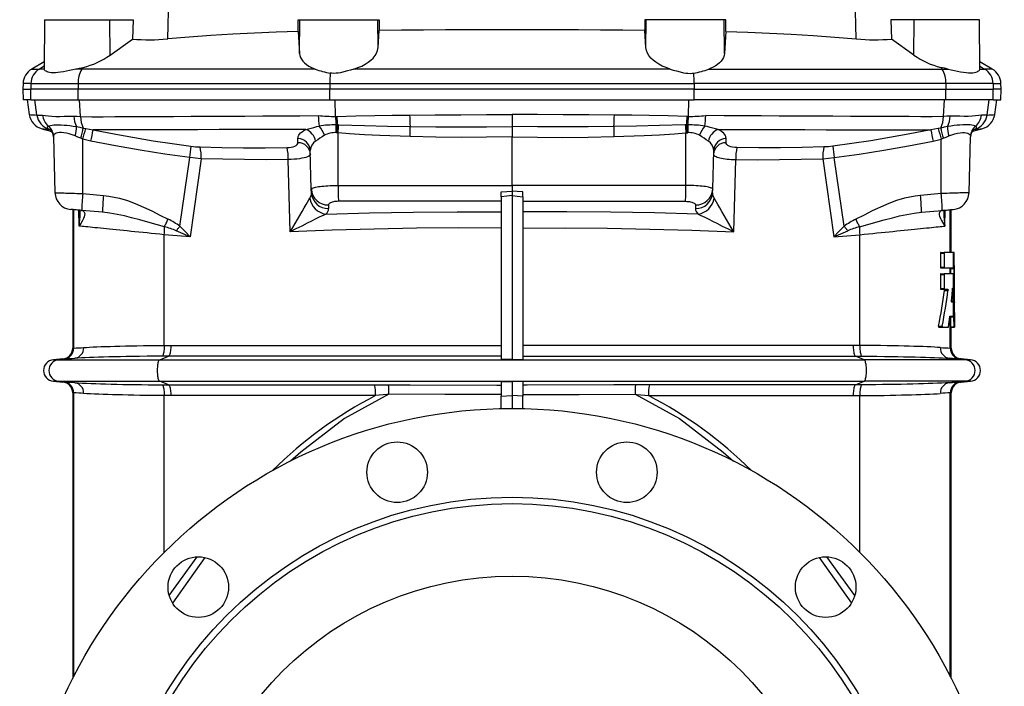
# Model space of a CAD drawing. Extents: x -73 to 1246, y -81 to 2106.
# Tile 6 of 7: x 791 to 1246, y 891 to 1199. Entities that reach past the tile are written whole.
import ezdxf

# ---------------------------------------------------------------- set-up
doc = ezdxf.new("R2010")
doc.units = 0
doc.layers.get('0').update_dxf_attribs({"linetype": 'CONTINUOUS'})

msp = doc.modelspace()

# ---------------------------------------------------------------- linework, layer by layer
at = {"color": 7, "linetype": 'CONTINUOUS'}
for p, q in [((859.7, 1189.84), (860.51, 1221.5)), ((1177.92, 1189.84), (1177.11, 1221.5)), ((802.79, 1198.7), (802.59, 1176.04)), ((802.79, 1198.7), (832.98, 1198.7)), ((833.08, 1182.28), (832.98, 1198.7)), ((832.98, 1198.7), (843.68, 1198.7)), ((843.68, 1198.7), (843.43, 1189.78)), ((919.97, 1193.27), (920.01, 1198.7)), ((920.01, 1198.7), (920.81, 1198.7)), ((920.67, 1183.11), (920.81, 1198.7)), ((920.81, 1198.7), (956.81, 1198.7)), ((956.92, 1185.82), (956.81, 1198.7)), ((956.81, 1198.7), (957.42, 1198.7)), ((957.42, 1198.7), (957.45, 1193.79)), ((1080.2, 1198.7), (1080.16, 1193.79)), ((1080.81, 1198.7), (1080.2, 1198.7)), ((1080.7, 1185.82), (1080.81, 1198.7)), ((1116.81, 1198.7), (1080.81, 1198.7)), ((1116.94, 1183.11), (1116.81, 1198.7)), ((1117.6, 1198.7), (1116.81, 1198.7)), ((1117.64, 1193.27), (1117.6, 1198.7)), ((1193.94, 1198.7), (1194.18, 1189.78)), ((1204.64, 1198.7), (1193.94, 1198.7)), ((1204.54, 1182.28), (1204.64, 1198.7)), ((1234.83, 1198.7), (1204.64, 1198.7)), ((1235.02, 1176.04), (1234.83, 1198.7)), ((919.97, 1193.27), (920.67, 1183.11)), ((956.92, 1185.82), (957.45, 1193.79)), ((1080.7, 1185.82), (1080.16, 1193.79)), ((1117.64, 1193.27), (1116.94, 1183.11)), ((833.08, 1182.28), (843.43, 1189.78)), ((1204.54, 1182.28), (1194.18, 1189.78)), ((802.62, 1179.24), (796.87, 1175.92)), ((1240.74, 1175.92), (1235, 1179.24)), ((796.87, 1175.92), (800.41, 1175.92)), ((802.6, 1177.2), (800.41, 1175.92)), ((802.6, 1175.92), (800.41, 1175.92)), ((802.61, 1176.04), (802.6, 1175.92)), ((820.05, 1175.92), (817.32, 1175.92)), ((820.63, 1176.67), (820.05, 1175.92)), ((927.88, 1175.92), (820.05, 1175.92)), ((1091.89, 1175.92), (945.72, 1175.92)), ((1109.74, 1175.92), (1217.56, 1175.92)), ((1216.99, 1176.67), (1217.56, 1175.92)), ((1217.56, 1175.92), (1220.29, 1175.92)), ((1235, 1176.04), (1235.02, 1175.92)), ((1235.01, 1177.2), (1237.2, 1175.92)), ((1235.02, 1175.92), (1237.2, 1175.92)), ((1240.74, 1175.92), (1237.2, 1175.92)), ((792.87, 1169.21), (792.81, 1166.68)), ((792.81, 1166.68), (792.94, 1161.68)), ((792.81, 1166.68), (796.4, 1166.68)), ((796.46, 1169.21), (792.87, 1169.21)), ((796.46, 1169.21), (796.4, 1166.68)), ((818.26, 1166.68), (796.4, 1166.68)), ((796.53, 1161.68), (796.4, 1166.68)), ((796.46, 1169.21), (818.29, 1169.21)), ((818.29, 1169.21), (818.26, 1166.68)), ((934.6, 1166.68), (818.26, 1166.68)), ((818.31, 1161.68), (818.26, 1166.68)), ((818.29, 1169.21), (934.61, 1169.21)), ((934.61, 1169.21), (934.6, 1166.68)), ((1103.01, 1166.68), (934.6, 1166.68)), ((934.62, 1161.68), (934.6, 1166.68)), ((934.61, 1169.21), (1103.01, 1169.21)), ((1103, 1161.68), (1103.01, 1166.68)), ((1103.01, 1169.21), (1103.01, 1166.68)), ((1219.33, 1169.21), (1103.01, 1169.21)), ((1103.01, 1166.68), (1219.36, 1166.68)), ((1219.3, 1161.68), (1219.36, 1166.68)), ((1219.33, 1169.21), (1219.36, 1166.68)), ((1241.15, 1169.21), (1219.33, 1169.21)), ((1219.36, 1166.68), (1241.22, 1166.68)), ((1241.09, 1161.68), (1241.22, 1166.68)), ((1241.15, 1169.21), (1241.22, 1166.68)), ((1241.15, 1169.21), (1244.74, 1169.21)), ((1244.81, 1166.68), (1241.22, 1166.68)), ((1244.68, 1161.68), (1244.81, 1166.68)), ((1244.81, 1166.68), (1244.74, 1169.21)), ((796.53, 1161.68), (792.94, 1161.68)), ((794.81, 1161.68), (795.76, 1154.93)), ((796.53, 1161.68), (818.31, 1161.68)), ((799.28, 1154.69), (798.31, 1161.68)), ((818.31, 1161.68), (934.62, 1161.68)), ((819.43, 1154.06), (818.96, 1161.68)), ((934.62, 1161.68), (1103, 1161.68)), ((937.26, 1153.99), (937.13, 1161.68)), ((1100.36, 1153.99), (1100.49, 1161.68)), ((1219.3, 1161.68), (1103, 1161.68)), ((1218.18, 1154.06), (1218.66, 1161.68)), ((1241.09, 1161.68), (1219.3, 1161.68)), ((1238.34, 1154.69), (1239.31, 1161.68)), ((1241.09, 1161.68), (1244.68, 1161.68)), ((1241.86, 1154.93), (1242.81, 1161.68)), ((795.76, 1154.92), (795.76, 1154.87)), ((937.26, 1153.99), (937.8, 1154.01)), ((1018.81, 1154.93), (1018.81, 1149.41)), ((1100.36, 1153.99), (1099.81, 1154.01)), ((804.66, 1148.19), (805.19, 1148)), ((804.71, 1148.17), (804.66, 1148.19)), ((804.71, 1148.17), (805.17, 1148.01)), ((805.29, 1147.94), (804.71, 1148.17)), ((820.65, 1148.66), (821.86, 1148.4)), ((937.58, 1150.1), (938.22, 1150.09)), ((938.22, 1150.09), (938.72, 1150.08)), ((1018.81, 1149.41), (1018.81, 1144.59)), ((1099.39, 1150.09), (1098.9, 1150.08)), ((1100.04, 1150.1), (1099.39, 1150.09)), ((1216.97, 1148.66), (1215.75, 1148.4)), ((1232.96, 1148.19), (1232.43, 1148)), ((1232.48, 1148.02), (1232.44, 1148.01)), ((1232.91, 1148.17), (1232.96, 1148.19)), ((806.94, 1144.62), (807.62, 1118.82)), ((806.98, 1145.05), (806.96, 1144.62)), ((820.45, 1143.51), (819.49, 1143.93)), ((820.46, 1118.38), (820.45, 1143.51)), ((919.91, 1141.9), (919.89, 1143.77)), ((938.12, 1146.47), (937.61, 1146.5)), ((938.46, 1146.44), (938.12, 1146.47)), ((938.47, 1122.13), (938.46, 1146.44)), ((1018.81, 1122.13), (1018.81, 1144.59)), ((1099.14, 1122.13), (1099.16, 1146.44)), ((1099.16, 1146.44), (1099.5, 1146.47)), ((1099.5, 1146.47), (1100, 1146.5)), ((1117.7, 1141.9), (1117.72, 1143.77)), ((1217.15, 1118.38), (1217.17, 1143.51)), ((1217.17, 1143.51), (1218.13, 1143.93)), ((1230, 1118.82), (1230.68, 1144.62)), ((1230.64, 1145.05), (1230.66, 1144.62)), ((926.07, 1120.43), (925.6, 1138.35)), ((1111.54, 1120.43), (1112.01, 1138.35)), ((865.29, 1103.28), (869.88, 1135.02)), ((875.13, 1134.52), (870.12, 1098.35)), ((916.3, 1100.73), (915.44, 1134.12)), ((1121.32, 1100.73), (1122.18, 1134.12)), ((1162.48, 1134.52), (1167.5, 1098.35)), ((1172.33, 1103.28), (1167.73, 1135.02)), ((926.12, 1118.78), (926.07, 1120.43)), ((938.47, 1122.13), (1018.81, 1122.13)), ((1018.81, 1122.13), (1018.81, 1119.56)), ((1099.14, 1122.13), (1018.81, 1122.13)), ((1018.81, 1119.56), (1018.81, 1117.44)), ((1111.5, 1118.78), (1111.54, 1120.43)), ((820.46, 1118.38), (830.05, 1117.54)), ((1013.81, 1114.82), (938.61, 1114.82)), ((1013.81, 1116.89), (1013.81, 1119.24)), ((1013.81, 1116.89), (1013.81, 1041.73)), ((1018.81, 1117.44), (1018.81, 1041.7)), ((1023.81, 1116.89), (1023.81, 1119.24)), ((1023.81, 1116.89), (1023.81, 1041.73)), ((1023.81, 1114.82), (1099, 1114.82)), ((1217.15, 1118.38), (1207.56, 1117.54)), ((815.81, 1110.98), (815.81, 1047.03)), ((816.26, 1047.03), (816.26, 1110.94)), ((818.73, 1103.36), (818.68, 1110.73)), ((829.56, 1109.78), (819.98, 1110.62)), ((934, 1113.13), (934.04, 1111.48)), ((1103.62, 1113.13), (1103.57, 1111.48)), ((1208.05, 1109.78), (1217.64, 1110.62)), ((1218.89, 1103.36), (1218.94, 1110.73)), ((1221.35, 1091.24), (1221.35, 1110.94)), ((1221.81, 1091.24), (1221.81, 1110.98)), ((819.22, 1109.39), (819.22, 1109.42)), ((1218.4, 1109.39), (1218.4, 1109.42)), ((858.11, 1048.29), (858.11, 1099.41)), ((870.12, 1098.35), (858.11, 1099.41)), ((1167.5, 1098.35), (1179.51, 1099.41)), ((1179.51, 1048.29), (1179.51, 1099.41)), ((1216.82, 1090.88), (1216.82, 1084.4)), ((1216.82, 1090.88), (1218.46, 1090.88)), ((1216.98, 1091.24), (1218.61, 1091.24)), ((1218.46, 1090.88), (1218.46, 1084.4)), ((1222.85, 1091.24), (1218.61, 1091.24)), ((1223.13, 1091.24), (1222.85, 1091.24)), ((1222.85, 1084.04), (1222.85, 1091.24)), ((1216.82, 1084.4), (1218.46, 1084.4)), ((1216.98, 1084.04), (1218.61, 1084.04)), ((1218.61, 1084.04), (1222.85, 1084.04)), ((1221.35, 1081.39), (1221.35, 1084.04)), ((1221.44, 1083.82), (1221.49, 1081.39)), ((1221.44, 1083.82), (1222.94, 1083.82)), ((1222.85, 1084.04), (1222.93, 1084.04)), ((1216.82, 1081.03), (1216.82, 1074.55)), ((1216.82, 1081.03), (1218.46, 1081.03)), ((1216.98, 1081.39), (1218.61, 1081.39)), ((1218.46, 1081.03), (1218.46, 1074.55)), ((1222.83, 1081.39), (1218.61, 1081.39)), ((1222.85, 1081.09), (1222.85, 1081.16)), ((1222.85, 1061.72), (1222.85, 1081.09)), ((1216.82, 1074.55), (1218.46, 1074.55)), ((1216.98, 1074.19), (1218.61, 1074.19)), ((1218.61, 1074.19), (1220.19, 1074.19)), ((1222.23, 1074.45), (1222.34, 1074.45)), ((1218.72, 1073.69), (1220.29, 1073.69)), ((1221.81, 1068.88), (1222.63, 1068.88)), ((1221.88, 1068.38), (1222.59, 1068.38)), ((1223.31, 1056.68), (1223.31, 1068.1)), ((1221.18, 1061.72), (1222.85, 1061.72)), ((1221.35, 1047.03), (1221.35, 1061.71)), ((1221.37, 1061.5), (1221.47, 1056.91)), ((1221.37, 1061.5), (1222.87, 1061.5)), ((1222.85, 1061.72), (1222.85, 1061.72)), ((1222.87, 1061.5), (1222.97, 1056.91)), ((1215.93, 1057.18), (1217.59, 1057.18)), ((1216.09, 1056.68), (1217.75, 1056.68)), ((1217.75, 1056.68), (1220.45, 1056.68)), ((1221.47, 1056.91), (1222.97, 1056.91)), ((1221.48, 1056.68), (1222.98, 1056.68)), ((1221.81, 1047.03), (1221.81, 1056.68)), ((1222.98, 1056.68), (1223.23, 1056.68)), ((1223.23, 1056.68), (1223.29, 1056.68)), ((1223.24, 1056.91), (1223.29, 1056.91)), ((1223.29, 1056.68), (1223.31, 1056.68)), ((816.26, 1047.03), (815.81, 1047.03)), ((858.11, 1048.29), (861.15, 1048.3)), ((861.15, 1048.3), (1013.81, 1048.3)), ((1176.47, 1048.3), (1023.81, 1048.3)), ((1179.51, 1048.29), (1176.47, 1048.3)), ((1221.35, 1047.03), (1221.81, 1047.03)), ((811.24, 1042.05), (806.87, 1041.66)), ((809.32, 1041.66), (816.74, 1042.32)), ((811.24, 1042.05), (811.71, 1042.05)), ((856.01, 1041.66), (860.15, 1043.32)), ((860.15, 1043.32), (857.12, 1043.31)), ((1013.81, 1043.32), (860.15, 1043.32)), ((1023.81, 1043.32), (1177.47, 1043.32)), ((1181.61, 1041.66), (1177.47, 1043.32)), ((1177.47, 1043.32), (1180.5, 1043.31)), ((1228.29, 1041.66), (1220.88, 1042.32)), ((1226.37, 1042.05), (1225.91, 1042.05)), ((1230.74, 1041.66), (1226.37, 1042.05)), ((806.87, 1041.66), (809.32, 1041.66)), ((809.32, 1041.66), (856.01, 1041.66)), ((856.01, 1041.66), (1181.61, 1041.66)), ((1018.81, 1041.7), (1013.81, 1041.73)), ((1018.81, 1041.7), (1023.81, 1041.73)), ((1228.29, 1041.66), (1181.61, 1041.66)), ((1230.74, 1041.66), (1228.29, 1041.66)), ((806.87, 1031.7), (811.24, 1031.32)), ((806.87, 1031.7), (809.32, 1031.7)), ((809.32, 1031.7), (856.01, 1031.7)), ((816.74, 1031.05), (809.32, 1031.7)), ((811.71, 1031.32), (811.24, 1031.32)), ((856.01, 1031.7), (1181.61, 1031.7)), ((860.15, 1030.05), (856.01, 1031.7)), ((857.12, 1030.06), (860.15, 1030.05)), ((860.15, 1030.05), (955.29, 1030.05)), ((1013.81, 1031.64), (1018.81, 1031.66)), ((1013.81, 1031.64), (1013.81, 1024.82)), ((1023.81, 1031.64), (1018.81, 1031.66)), ((1018.81, 1031.66), (1018.81, 1025.17)), ((1023.81, 1031.64), (1023.81, 1024.82)), ((1177.47, 1030.05), (1082.32, 1030.05)), ((1177.47, 1030.05), (1181.61, 1031.7)), ((1180.5, 1030.06), (1177.47, 1030.05)), ((1228.29, 1031.7), (1181.61, 1031.7)), ((1220.88, 1031.05), (1228.29, 1031.7)), ((1225.91, 1031.32), (1226.37, 1031.32)), ((1226.37, 1031.32), (1230.74, 1031.7)), ((1230.74, 1031.7), (1228.29, 1031.7)), ((815.81, 1026.34), (815.81, 894.38)), ((815.81, 1026.34), (816.26, 1026.34)), ((816.26, 895.28), (816.26, 1026.34)), ((858.11, 952.72), (858.11, 1025.08)), ((861.15, 1025.07), (858.11, 1025.08)), ((955.69, 1025.07), (861.15, 1025.07)), ((1013.81, 1024.82), (1018.81, 1025.17)), ((1013.81, 1019.13), (1013.81, 1024.82)), ((1018.81, 1025.17), (1018.81, 1019.18)), ((1023.81, 1024.82), (1018.81, 1025.17)), ((1023.81, 1019.13), (1023.81, 1024.82)), ((1081.92, 1025.07), (1176.47, 1025.07)), ((1176.47, 1025.07), (1179.51, 1025.08)), ((1179.51, 952.72), (1179.51, 1025.08)), ((1221.35, 895.28), (1221.35, 1026.34)), ((1221.81, 1026.34), (1221.35, 1026.34)), ((1221.81, 894.38), (1221.81, 1026.34)), ((860.4, 932.76), (873.27, 950.63)), ((876.8, 950.33), (861.93, 929.3)), ((1160.81, 950.33), (1175.69, 929.3)), ((1177.22, 932.76), (1164.34, 950.63))]:
    msp.add_line(p, q, dxfattribs=at)
for points in [[(919.97, 1193.27), (909.87, 1192.94), (899.79, 1192.51), (889.74, 1191.98), (879.69, 1191.36), (869.67, 1190.65), (859.7, 1189.84)], [(1080.16, 1193.79), (1069.97, 1193.86), (1059.76, 1193.92), (1049.54, 1193.96), (1039.3, 1193.99), (1029.06, 1194.01), (1018.81, 1194.02), (1008.58, 1194.01), (998.35, 1193.99), (988.13, 1193.96), (977.9, 1193.92), (967.67, 1193.86), (957.45, 1193.79)], [(1117.64, 1193.27), (1127.75, 1192.94), (1137.83, 1192.51), (1147.88, 1191.98), (1157.93, 1191.36), (1167.94, 1190.65), (1177.92, 1189.84)], [(920.67, 1183.11), (920.81, 1182.2), (921.09, 1181.31), (921.54, 1180.42), (922.15, 1179.56), (922.89, 1178.76), (923.79, 1178.01), (924.88, 1177.29), (926.12, 1176.63), (926.97, 1176.26), (927.88, 1175.92)], [(945.72, 1175.92), (947.6, 1176.56), (949.34, 1177.3), (950.92, 1178.13), (952.32, 1179.02), (953.55, 1179.97), (954.59, 1180.96), (955.52, 1182.11), (956.22, 1183.29), (956.68, 1184.49), (956.92, 1185.82)], [(1091.89, 1175.92), (1090.01, 1176.56), (1088.27, 1177.3), (1086.69, 1178.13), (1085.3, 1179.02), (1084.07, 1179.97), (1083.03, 1180.96), (1082.1, 1182.11), (1081.4, 1183.29), (1080.93, 1184.49), (1080.7, 1185.82)], [(1116.94, 1183.11), (1116.81, 1182.2), (1116.52, 1181.31), (1116.07, 1180.42), (1115.47, 1179.56), (1114.72, 1178.76), (1113.83, 1178.01), (1112.74, 1177.29), (1111.5, 1176.63), (1110.65, 1176.26), (1109.74, 1175.92)], [(817.32, 1175.92), (815.82, 1175.61), (814.36, 1175.29), (812.89, 1174.97), (811.49, 1174.68), (810.19, 1174.44), (808.97, 1174.25), (807.79, 1174.14), (806.7, 1174.11), (805.89, 1174.16), (805.15, 1174.27), (804.49, 1174.43), (803.93, 1174.64), (803.47, 1174.88), (803.11, 1175.14), (802.84, 1175.42), (802.67, 1175.7), (802.6, 1175.92)], [(817.32, 1175.92), (818.96, 1176.28), (820.63, 1176.67)], [(945.72, 1175.92), (944.25, 1175.47), (942.75, 1175.01), (941.15, 1174.57), (939.52, 1174.2), (938.54, 1174.04), (937.56, 1173.94), (936.54, 1173.91), (935.53, 1173.94), (934.83, 1174.01)], [(1091.89, 1175.92), (1093.36, 1175.47), (1094.87, 1175.01), (1096.46, 1174.57), (1098.09, 1174.2), (1099.07, 1174.04), (1100.06, 1173.94), (1101.08, 1173.91), (1102.08, 1173.94), (1102.78, 1174.01)], [(1220.29, 1175.92), (1218.65, 1176.28), (1216.99, 1176.67)], [(1220.29, 1175.92), (1221.8, 1175.61), (1223.26, 1175.29), (1224.72, 1174.97), (1226.13, 1174.68), (1227.42, 1174.44), (1228.64, 1174.25), (1229.83, 1174.14), (1230.91, 1174.11), (1231.73, 1174.16), (1232.46, 1174.27), (1233.12, 1174.43), (1233.69, 1174.64), (1234.14, 1174.88), (1234.51, 1175.14), (1234.78, 1175.42), (1234.95, 1175.7), (1235.02, 1175.92)], [(799.28, 1154.69), (799.71, 1154.68), (800.29, 1154.66), (801.02, 1154.65), (801.91, 1154.63)], [(801.91, 1154.63), (803.14, 1154.52), (804.57, 1154.31), (806.23, 1154.08), (808.06, 1153.94), (809.91, 1153.97), (811.9, 1154.09), (814.06, 1154.19), (816.36, 1154.18)], [(816.36, 1154.18), (817.88, 1154.12), (819.43, 1154.06)], [(819.43, 1154.06), (824.67, 1153.9), (829.93, 1153.89), (835.23, 1153.95), (840.57, 1154), (847.77, 1154.02), (855.03, 1154.04), (862.35, 1154.07), (870.49, 1154.1), (878.7, 1154.14), (886.97, 1154.18), (895.29, 1154.22), (903.73, 1154.27), (912.21, 1154.31), (920.74, 1154.36), (929.29, 1154.41)], [(937.8, 1154.01), (946.58, 1154.34), (955.37, 1154.52), (963.44, 1154.61), (971.51, 1154.67)], [(971.51, 1154.67), (983.31, 1154.74), (995.13, 1154.8), (1006.97, 1154.87), (1018.81, 1154.93)], [(1066.11, 1154.67), (1054.3, 1154.74), (1042.49, 1154.8), (1030.65, 1154.87), (1018.81, 1154.93)], [(1099.81, 1154.01), (1091.04, 1154.34), (1082.24, 1154.52), (1074.18, 1154.61), (1066.11, 1154.67)], [(1218.18, 1154.06), (1212.95, 1153.9), (1207.69, 1153.89), (1202.39, 1153.95), (1197.05, 1154), (1189.85, 1154.02), (1182.59, 1154.04), (1175.27, 1154.07), (1167.12, 1154.1), (1158.91, 1154.14), (1150.65, 1154.18), (1142.33, 1154.22), (1133.89, 1154.27), (1125.4, 1154.31), (1116.88, 1154.36), (1108.32, 1154.41)], [(1221.26, 1154.18), (1219.74, 1154.12), (1218.18, 1154.06)], [(1235.71, 1154.63), (1234.48, 1154.52), (1233.04, 1154.31), (1231.39, 1154.08), (1229.56, 1153.94), (1227.7, 1153.97), (1225.72, 1154.09), (1223.55, 1154.19), (1221.26, 1154.18)], [(1238.34, 1154.69), (1237.91, 1154.68), (1237.33, 1154.66), (1236.59, 1154.65), (1235.71, 1154.63)], [(801.68, 1148.29), (801.63, 1148.3), (801.62, 1148.3)], [(801.68, 1148.28), (803.21, 1147.86), (804.67, 1147.46), (805.87, 1147.13), (806.18, 1147.04)], [(804.66, 1148.19), (804.24, 1148.51), (804.11, 1148.89), (804.21, 1149.21), (804.51, 1149.54)], [(804.51, 1149.54), (804.95, 1149.76), (805.53, 1149.91), (806.25, 1150.02), (807.12, 1150.08), (808.09, 1150.11), (809.18, 1150.11), (810.43, 1150.08), (811.79, 1150.02), (813.12, 1149.93), (814.51, 1149.79), (816.01, 1149.59), (817.55, 1149.33)], [(817.55, 1149.33), (819.08, 1149), (820.65, 1148.66)], [(821.86, 1148.4), (823.52, 1148.09), (825.2, 1147.85)], [(923.53, 1148.01), (913.46, 1147.98), (903.45, 1147.96), (893.5, 1147.94), (883.55, 1147.92), (873.68, 1147.9), (863.9, 1147.89), (854.07, 1147.87), (844.34, 1147.86), (834.71, 1147.86), (825.2, 1147.85)], [(825.2, 1147.85), (835.71, 1145.83), (844.37, 1144.27), (853.05, 1142.81), (861.75, 1141.47), (870.47, 1140.27)], [(919.89, 1143.77), (919.93, 1144.3), (920.07, 1144.83), (920.3, 1145.35), (920.63, 1145.86), (921.14, 1146.44), (921.79, 1146.98), (922.59, 1147.52), (923.53, 1148.01)], [(923.53, 1148.01), (924.7, 1148.31), (925.93, 1148.64), (927.22, 1148.99), (928.56, 1149.33), (929.69, 1149.6)], [(938.72, 1150.08), (950.69, 1149.78), (961.23, 1149.54), (971.77, 1149.36)], [(971.77, 1149.36), (983.54, 1149.24), (995.31, 1149.22), (1007.06, 1149.28), (1018.81, 1149.41)], [(1065.84, 1149.36), (1054.08, 1149.24), (1042.31, 1149.22), (1030.56, 1149.28), (1018.81, 1149.41)], [(1098.9, 1150.08), (1086.93, 1149.78), (1076.39, 1149.54), (1065.84, 1149.36)], [(1114.09, 1148.01), (1112.92, 1148.31), (1111.69, 1148.64), (1110.39, 1148.99), (1109.05, 1149.33), (1107.92, 1149.6)], [(1114.09, 1148.01), (1124.15, 1147.98), (1134.17, 1147.96), (1144.11, 1147.94), (1154.06, 1147.92), (1163.94, 1147.9), (1173.72, 1147.89), (1183.55, 1147.87), (1193.27, 1147.86), (1202.91, 1147.86), (1212.42, 1147.85)], [(1117.72, 1143.77), (1117.68, 1144.3), (1117.55, 1144.83), (1117.31, 1145.35), (1116.98, 1145.86), (1116.47, 1146.44), (1115.83, 1146.98), (1115.03, 1147.52), (1114.09, 1148.01)], [(1212.42, 1147.85), (1201.91, 1145.83), (1193.25, 1144.27), (1184.57, 1142.81), (1175.87, 1141.47), (1167.14, 1140.27)], [(1215.75, 1148.4), (1214.09, 1148.09), (1212.42, 1147.85)], [(1220.06, 1149.33), (1218.54, 1149), (1216.97, 1148.66)], [(1233.11, 1149.54), (1232.66, 1149.76), (1232.09, 1149.91), (1231.36, 1150.02), (1230.5, 1150.08), (1229.53, 1150.11), (1228.43, 1150.11), (1227.19, 1150.08), (1225.83, 1150.02), (1224.5, 1149.93), (1223.1, 1149.79), (1221.61, 1149.59), (1220.06, 1149.33)], [(1231.1, 1146.95), (1231.54, 1147.07), (1232.44, 1147.32), (1233.5, 1147.61), (1234.73, 1147.95), (1235.94, 1148.28)], [(1231.38, 1147.59), (1232.1, 1147.86), (1232.91, 1148.17)], [(1232.96, 1148.19), (1233.37, 1148.51), (1233.51, 1148.89), (1233.4, 1149.21), (1233.11, 1149.54)], [(1235.94, 1148.29), (1235.99, 1148.3), (1235.99, 1148.3)], [(816.97, 1145.01), (815.52, 1145.55), (814.11, 1145.98), (812.9, 1146.26), (811.75, 1146.44), (810.7, 1146.54), (809.74, 1146.54), (808.91, 1146.46), (808.22, 1146.28), (807.7, 1146.04), (807.31, 1145.72), (807.06, 1145.33), (806.98, 1145.05)], [(819.49, 1143.93), (818.22, 1144.47), (816.97, 1145.01)], [(824.24, 1142.58), (822.34, 1143), (820.45, 1143.51)], [(869.88, 1135.02), (858.43, 1136.61), (847.02, 1138.43), (835.62, 1140.43), (824.24, 1142.58)], [(971.7, 1144.7), (957.71, 1145.23), (950.72, 1145.6), (943.73, 1146.05), (938.46, 1146.44)], [(1018.81, 1144.59), (1007.09, 1144.4), (995.37, 1144.35), (983.54, 1144.44), (971.7, 1144.7)], [(1018.81, 1144.59), (1030.52, 1144.4), (1042.24, 1144.35), (1054.08, 1144.44), (1065.92, 1144.7)], [(1065.92, 1144.7), (1079.9, 1145.23), (1086.9, 1145.6), (1093.88, 1146.05), (1099.16, 1146.44)], [(1167.73, 1135.02), (1179.18, 1136.61), (1190.6, 1138.43), (1202, 1140.43), (1213.37, 1142.58)], [(1213.37, 1142.58), (1215.28, 1143), (1217.17, 1143.51)], [(1218.13, 1143.93), (1219.39, 1144.47), (1220.65, 1145.01)], [(1220.65, 1145.01), (1222.09, 1145.55), (1223.5, 1145.98), (1224.72, 1146.26), (1225.87, 1146.44), (1226.92, 1146.54), (1227.87, 1146.54), (1228.7, 1146.46), (1229.39, 1146.28), (1229.92, 1146.04), (1230.3, 1145.72), (1230.55, 1145.33), (1230.64, 1145.05)], [(870.47, 1140.27), (872.55, 1140.05), (874.64, 1139.93)], [(874.64, 1139.93), (884.65, 1139.66), (894.68, 1139.53), (904.75, 1139.52), (914.85, 1139.63)], [(914.85, 1139.63), (915.87, 1139.69), (916.83, 1139.83), (917.71, 1140.04), (918.46, 1140.32), (919.09, 1140.66), (919.55, 1141.05), (919.83, 1141.47), (919.91, 1141.9)], [(1122.77, 1139.63), (1121.74, 1139.69), (1120.78, 1139.83), (1119.91, 1140.04), (1119.16, 1140.32), (1118.52, 1140.66), (1118.06, 1141.05), (1117.79, 1141.47), (1117.7, 1141.9)], [(1162.98, 1139.93), (1152.97, 1139.66), (1142.94, 1139.53), (1132.86, 1139.52), (1122.77, 1139.63)], [(1167.14, 1140.27), (1165.06, 1140.05), (1162.98, 1139.93)], [(875.13, 1134.52), (872.53, 1134.72), (869.88, 1135.02)], [(915.44, 1134.12), (905.33, 1134.04), (895.25, 1134.07), (885.17, 1134.23), (875.13, 1134.52)], [(925.65, 1136.5), (925.58, 1136.21), (925.33, 1135.92), (924.93, 1135.65), (924.35, 1135.38), (923.61, 1135.12), (922.73, 1134.89), (921.74, 1134.69), (920.64, 1134.51), (919.44, 1134.36), (918.17, 1134.25), (916.82, 1134.16), (915.44, 1134.12)], [(1111.96, 1136.5), (1112, 1136.29), (1112.13, 1136.07), (1112.36, 1135.86), (1112.69, 1135.65), (1113.1, 1135.45), (1113.6, 1135.25), (1114.2, 1135.06), (1114.89, 1134.89), (1115.6, 1134.74), (1116.38, 1134.6), (1117.25, 1134.47), (1118.17, 1134.36), (1119.11, 1134.27), (1120.08, 1134.2), (1121.12, 1134.15), (1122.18, 1134.12)], [(1122.18, 1134.12), (1132.29, 1134.04), (1142.37, 1134.07), (1152.44, 1134.23), (1162.48, 1134.52)], [(1162.48, 1134.52), (1165.09, 1134.72), (1167.73, 1135.02)], [(926.07, 1120.43), (926.22, 1120.7), (926.42, 1120.84), (926.69, 1120.97), (927.06, 1121.1), (927.52, 1121.23), (928.07, 1121.36), (928.7, 1121.48), (929.38, 1121.59), (930.13, 1121.69), (930.97, 1121.79), (931.86, 1121.87), (932.77, 1121.94), (933.73, 1122), (934.75, 1122.05), (935.8, 1122.09), (937.12, 1122.12), (938.47, 1122.13)], [(1013.81, 1119.24), (1016.38, 1119.4), (1018.81, 1119.56)], [(1023.81, 1119.24), (1021.24, 1119.4), (1018.81, 1119.56)], [(1111.54, 1120.43), (1111.39, 1120.7), (1111.2, 1120.84), (1110.92, 1120.97), (1110.55, 1121.1), (1110.1, 1121.23), (1109.55, 1121.36), (1108.92, 1121.48), (1108.23, 1121.59), (1107.48, 1121.69), (1106.65, 1121.79), (1105.75, 1121.87), (1104.84, 1121.94), (1103.89, 1122), (1102.87, 1122.05), (1101.82, 1122.09), (1100.5, 1122.12), (1099.14, 1122.13)], [(807.62, 1118.82), (807.65, 1118.82), (807.76, 1118.82), (807.98, 1118.81), (808.29, 1118.8), (808.68, 1118.79), (809.15, 1118.77), (809.72, 1118.75), (810.37, 1118.73), (811.07, 1118.7), (811.85, 1118.68), (812.7, 1118.65), (813.62, 1118.61), (814.56, 1118.58), (815.55, 1118.55), (816.6, 1118.51), (817.69, 1118.47), (819.06, 1118.43), (820.46, 1118.38)], [(830.05, 1117.54), (832.52, 1117.25), (834.98, 1116.81), (837.4, 1116.24), (841.06, 1115.14), (844.65, 1113.83), (848.53, 1112.17), (852.34, 1110.36), (856.12, 1108.44), (859.9, 1106.54)], [(916.3, 1100.73), (916.31, 1100.75), (917.46, 1102.66), (918.59, 1104.57), (919.69, 1106.43), (920.76, 1108.26), (921.8, 1110.05), (922.8, 1111.78), (923.75, 1113.42), (924.36, 1114.48), (924.92, 1115.44), (925.41, 1116.26)], [(938.61, 1114.82), (938, 1114.81), (937.4, 1114.76), (936.83, 1114.69), (936.28, 1114.59), (935.78, 1114.47), (935.33, 1114.33), (934.93, 1114.16), (934.6, 1113.98), (934.34, 1113.78), (934.15, 1113.57), (934.03, 1113.35), (934, 1113.13)], [(1018.81, 1117.44), (1016.37, 1117.16), (1013.81, 1116.89)], [(1018.81, 1117.44), (1021.24, 1117.16), (1023.81, 1116.89)], [(1099, 1114.82), (1099.62, 1114.81), (1100.21, 1114.76), (1100.79, 1114.69), (1101.33, 1114.59), (1101.84, 1114.47), (1102.29, 1114.33), (1102.68, 1114.16), (1103.02, 1113.98), (1103.28, 1113.78), (1103.47, 1113.57), (1103.58, 1113.35), (1103.62, 1113.13)], [(1121.32, 1100.73), (1121.31, 1100.75), (1120.15, 1102.66), (1119.02, 1104.57), (1117.93, 1106.43), (1116.85, 1108.26), (1115.82, 1110.05), (1114.81, 1111.78), (1113.87, 1113.42), (1113.26, 1114.48), (1112.7, 1115.44), (1112.2, 1116.26)], [(1207.56, 1117.54), (1205.09, 1117.25), (1202.64, 1116.81), (1200.22, 1116.24), (1196.56, 1115.14), (1192.97, 1113.83), (1189.09, 1112.17), (1185.27, 1110.36), (1181.5, 1108.44), (1177.72, 1106.54)], [(1229.99, 1118.82), (1229.97, 1118.82), (1229.85, 1118.82), (1229.64, 1118.81), (1229.33, 1118.8), (1228.94, 1118.79), (1228.47, 1118.77), (1227.9, 1118.75), (1227.25, 1118.73), (1226.54, 1118.7), (1225.77, 1118.68), (1224.91, 1118.65), (1223.99, 1118.61), (1223.05, 1118.58), (1222.07, 1118.55), (1221.01, 1118.51), (1219.93, 1118.47), (1218.56, 1118.43), (1217.15, 1118.38)], [(819.98, 1110.62), (819.32, 1110.68), (818.67, 1110.73), (818.05, 1110.79), (817.46, 1110.84), (816.92, 1110.89), (816.42, 1110.93), (815.99, 1110.97), (815.62, 1111), (815.33, 1111.03), (815.11, 1111.04), (814.97, 1111.06), (814.92, 1111.06), (814.92, 1111.06)], [(819.55, 1110.66), (820.14, 1110.55), (820.6, 1110.37), (820.88, 1110.17), (821.13, 1109.86), (821.29, 1109.51), (821.35, 1109.14), (821.31, 1108.4), (821.1, 1107.63), (820.78, 1106.85), (820.2, 1105.7), (819.5, 1104.54), (818.73, 1103.38), (818.73, 1103.36)], [(819.55, 1110.65), (819.62, 1110.64), (819.66, 1110.64), (819.66, 1110.64)], [(1218.07, 1110.66), (1217.48, 1110.55), (1217.02, 1110.37), (1216.74, 1110.17), (1216.54, 1109.94), (1216.4, 1109.69), (1216.27, 1109.14), (1216.28, 1108.59), (1216.4, 1108.02), (1216.84, 1106.85), (1217.26, 1105.99), (1217.76, 1105.12), (1218.88, 1103.38), (1218.89, 1103.36)], [(1217.64, 1110.62), (1218.3, 1110.68), (1218.94, 1110.73), (1219.56, 1110.79), (1220.15, 1110.84), (1220.7, 1110.89), (1221.19, 1110.93), (1221.63, 1110.97), (1221.99, 1111), (1222.29, 1111.03), (1222.51, 1111.04), (1222.64, 1111.06), (1222.7, 1111.06), (1222.7, 1111.06)], [(1218.04, 1110.67), (1217.98, 1110.64), (1217.96, 1110.64), (1218, 1110.64), (1218.07, 1110.65)], [(858.21, 1103.08), (854.39, 1104.12), (850.6, 1105.19), (846.82, 1106.24), (843.05, 1107.24), (839.69, 1108.06), (836.34, 1108.78), (832.96, 1109.37), (829.56, 1109.78)], [(858.21, 1103.08), (858.41, 1103.48), (858.6, 1103.89), (858.81, 1104.31), (859.02, 1104.74), (859.23, 1105.18), (859.45, 1105.63), (859.67, 1106.08), (859.9, 1106.54)], [(932.82, 1108.92), (931.85, 1108.48), (930.79, 1107.98), (929.66, 1107.43), (927.91, 1106.56), (926.08, 1105.65), (924.21, 1104.71), (921.62, 1103.4), (918.99, 1102.08), (916.32, 1100.74), (916.3, 1100.73)], [(932.82, 1108.92), (953.01, 1109.5), (973.24, 1109.88), (993.52, 1110.04), (1013.81, 1110)], [(1104.79, 1108.92), (1084.61, 1109.5), (1064.37, 1109.88), (1044.1, 1110.04), (1023.81, 1110)], [(1104.79, 1108.92), (1105.76, 1108.48), (1106.83, 1107.98), (1107.96, 1107.43), (1109.71, 1106.56), (1111.53, 1105.65), (1113.4, 1104.71), (1115.99, 1103.4), (1118.63, 1102.08), (1121.29, 1100.74), (1121.32, 1100.73)], [(1179.4, 1103.08), (1179.21, 1103.48), (1179.01, 1103.89), (1178.81, 1104.31), (1178.6, 1104.74), (1178.38, 1105.18), (1178.16, 1105.63), (1177.94, 1106.08), (1177.72, 1106.54)], [(1179.4, 1103.08), (1183.22, 1104.12), (1187.01, 1105.19), (1190.8, 1106.24), (1194.57, 1107.24), (1197.92, 1108.06), (1201.28, 1108.78), (1204.66, 1109.37), (1208.05, 1109.78)], [(858.11, 1099.41), (856.1, 1099.61), (854.11, 1099.81), (852.14, 1100.01), (850.2, 1100.2), (848.29, 1100.4), (846.41, 1100.58), (844.56, 1100.77), (842.76, 1100.95), (840.99, 1101.13), (839.27, 1101.3), (837.59, 1101.47), (835.96, 1101.63), (834.38, 1101.79), (832.86, 1101.95), (831.39, 1102.09), (829.97, 1102.23), (828.62, 1102.37), (827.32, 1102.5), (826.09, 1102.62), (824.93, 1102.74), (823.83, 1102.85), (822.8, 1102.96), (821.84, 1103.05), (820.95, 1103.14), (820.14, 1103.22), (819.39, 1103.3), (818.73, 1103.36)], [(863.65, 1101.21), (863.85, 1101.46), (864.05, 1101.71), (864.25, 1101.97), (864.46, 1102.23), (864.66, 1102.49), (864.87, 1102.75), (865.08, 1103.01), (865.29, 1103.28)], [(870.12, 1098.35), (870.09, 1098.36), (866.89, 1099.79), (863.65, 1101.21)], [(865.29, 1103.28), (867.71, 1100.84), (870.1, 1098.37), (870.12, 1098.35)], [(1013.81, 1102.49), (994.24, 1102.53), (974.69, 1102.37), (955.17, 1102.02), (935.7, 1101.47), (916.3, 1100.73)], [(1023.81, 1102.49), (1043.38, 1102.53), (1062.93, 1102.37), (1082.44, 1102.02), (1101.91, 1101.47), (1121.32, 1100.73)], [(1172.33, 1103.28), (1169.9, 1100.84), (1167.52, 1098.37), (1167.5, 1098.35)], [(1167.5, 1098.35), (1167.53, 1098.36), (1170.73, 1099.79), (1173.96, 1101.21)], [(1173.96, 1101.21), (1173.77, 1101.46), (1173.57, 1101.71), (1173.36, 1101.97), (1173.16, 1102.23), (1172.95, 1102.49), (1172.75, 1102.75), (1172.54, 1103.01), (1172.33, 1103.28)], [(1179.51, 1099.41), (1181.52, 1099.61), (1183.51, 1099.81), (1185.48, 1100.01), (1187.42, 1100.2), (1189.33, 1100.4), (1191.21, 1100.58), (1193.05, 1100.77), (1194.86, 1100.95), (1196.63, 1101.13), (1198.35, 1101.3), (1200.03, 1101.47), (1201.65, 1101.63), (1203.23, 1101.79), (1204.76, 1101.95), (1206.23, 1102.09), (1207.64, 1102.23), (1209, 1102.37), (1210.29, 1102.5), (1211.52, 1102.62), (1212.69, 1102.74), (1213.78, 1102.85), (1214.81, 1102.96), (1215.77, 1103.05), (1216.66, 1103.14), (1217.48, 1103.22), (1218.22, 1103.3), (1218.89, 1103.36)], [(1216.98, 1091.24), (1216.92, 1091.22), (1216.87, 1091.15), (1216.84, 1091.05), (1216.82, 1090.93), (1216.82, 1090.88)], [(1218.61, 1091.24), (1218.55, 1091.22), (1218.51, 1091.15), (1218.47, 1091.05), (1218.46, 1090.93), (1218.46, 1090.88)], [(1223.31, 1068.32), (1223.26, 1079.67), (1223.14, 1091.02)], [(1216.82, 1084.4), (1216.83, 1084.29), (1216.85, 1084.19), (1216.88, 1084.11), (1216.93, 1084.06), (1216.98, 1084.04)], [(1218.46, 1084.4), (1218.46, 1084.29), (1218.49, 1084.19), (1218.52, 1084.11), (1218.56, 1084.06), (1218.61, 1084.04)], [(1222.94, 1083.82), (1223.17, 1070.37), (1223.29, 1056.91)], [(1216.98, 1081.39), (1216.92, 1081.36), (1216.87, 1081.29), (1216.84, 1081.19), (1216.82, 1081.07), (1216.82, 1081.03)], [(1218.61, 1081.39), (1218.55, 1081.36), (1218.51, 1081.3), (1218.47, 1081.19), (1218.46, 1081.08), (1218.46, 1081.03)], [(1223.24, 1057.18), (1223.09, 1069.14), (1222.85, 1081.09)], [(1216.82, 1074.55), (1216.83, 1074.44), (1216.85, 1074.34), (1216.88, 1074.26), (1216.93, 1074.2), (1216.98, 1074.19)], [(1218.46, 1074.55), (1218.46, 1074.43), (1218.49, 1074.34), (1218.52, 1074.26), (1218.56, 1074.2), (1218.61, 1074.19)], [(1220.19, 1074.19), (1220.23, 1074.17), (1220.26, 1074.1), (1220.29, 1074), (1220.3, 1073.89), (1220.3, 1073.77), (1220.29, 1073.69)], [(1222.23, 1074.45), (1222.03, 1071.66), (1221.81, 1068.88)], [(1222.34, 1074.45), (1222.33, 1074.55), (1222.31, 1074.63), (1222.29, 1074.67), (1222.28, 1074.67), (1222.26, 1074.63), (1222.24, 1074.55), (1222.23, 1074.45)], [(1222.63, 1068.88), (1222.49, 1071.67), (1222.34, 1074.45)], [(1220.55, 1056.91), (1220.83, 1059.2), (1221.09, 1061.5)], [(1221.09, 1061.5), (1221.11, 1061.6), (1221.14, 1061.68), (1221.17, 1061.72), (1221.18, 1061.72)], [(1215.93, 1057.18), (1215.91, 1057.08), (1215.92, 1056.97), (1215.94, 1056.87), (1215.97, 1056.78), (1216.02, 1056.72), (1216.07, 1056.69), (1216.09, 1056.68)], [(1217.59, 1057.18), (1217.58, 1057.07), (1217.58, 1056.96), (1217.6, 1056.86), (1217.63, 1056.78), (1217.68, 1056.72), (1217.73, 1056.68), (1217.75, 1056.68)], [(1220.45, 1056.68), (1220.49, 1056.71), (1220.52, 1056.77), (1220.55, 1056.87), (1220.55, 1056.91)], [(820.87, 1047.3), (822.17, 1047.38), (823.61, 1047.46), (825.2, 1047.54), (826.97, 1047.62), (828.89, 1047.7), (830.94, 1047.77), (833.06, 1047.84), (835.29, 1047.91), (837.63, 1047.97), (840.14, 1048.03), (842.75, 1048.09), (845.44, 1048.14), (848.47, 1048.18), (851.58, 1048.23), (854.81, 1048.26), (858.11, 1048.29)], [(858.11, 1048.29), (858.1, 1047.61), (858.08, 1046.95), (858.03, 1046.32), (857.97, 1045.72), (857.88, 1045.16), (857.78, 1044.67), (857.67, 1044.24), (857.55, 1043.88), (857.41, 1043.6), (857.27, 1043.41), (857.12, 1043.31)], [(861.15, 1048.3), (861.14, 1047.62), (861.11, 1046.96), (861.06, 1046.33), (860.99, 1045.73), (860.91, 1045.17), (860.81, 1044.68), (860.7, 1044.25), (860.57, 1043.89), (860.44, 1043.61), (860.29, 1043.42), (860.15, 1043.32)], [(1176.47, 1048.3), (1176.48, 1047.62), (1176.51, 1046.96), (1176.56, 1046.33), (1176.62, 1045.73), (1176.71, 1045.17), (1176.81, 1044.68), (1176.92, 1044.25), (1177.05, 1043.89), (1177.18, 1043.61), (1177.32, 1043.42), (1177.47, 1043.32)], [(1179.51, 1048.29), (1179.51, 1047.61), (1179.54, 1046.95), (1179.59, 1046.32), (1179.65, 1045.72), (1179.73, 1045.16), (1179.83, 1044.67), (1179.95, 1044.24), (1180.07, 1043.88), (1180.21, 1043.6), (1180.35, 1043.41), (1180.5, 1043.31)], [(1216.74, 1047.3), (1215.45, 1047.38), (1214, 1047.46), (1212.42, 1047.54), (1210.64, 1047.62), (1208.72, 1047.7), (1206.67, 1047.77), (1204.56, 1047.84), (1202.33, 1047.91), (1199.99, 1047.97), (1197.48, 1048.03), (1194.87, 1048.09), (1192.17, 1048.14), (1189.15, 1048.18), (1186.04, 1048.23), (1182.8, 1048.26), (1179.51, 1048.29)], [(857.12, 1043.31), (853.61, 1043.28), (850.16, 1043.25), (846.74, 1043.2), (843.41, 1043.15), (840.57, 1043.11), (837.82, 1043.05), (835.17, 1042.99), (832.55, 1042.93), (830.06, 1042.86), (827.69, 1042.79), (825.52, 1042.72), (823.49, 1042.64), (821.6, 1042.57), (819.82, 1042.49), (818.19, 1042.4), (816.74, 1042.32)], [(1180.5, 1043.31), (1184.01, 1043.28), (1187.45, 1043.25), (1190.88, 1043.2), (1194.2, 1043.15), (1197.05, 1043.11), (1199.8, 1043.05), (1202.45, 1042.99), (1205.06, 1042.93), (1207.56, 1042.86), (1209.92, 1042.79), (1212.09, 1042.72), (1214.12, 1042.64), (1216.01, 1042.57), (1217.8, 1042.49), (1219.42, 1042.4), (1220.88, 1042.32)], [(856.01, 1031.7), (855.87, 1031.8), (855.73, 1031.98), (855.6, 1032.24), (855.48, 1032.57), (855.37, 1032.97), (855.27, 1033.43), (855.19, 1033.94), (855.12, 1034.5), (855.07, 1035.1), (855.03, 1035.72), (855.01, 1036.36), (855.01, 1037.01), (855.03, 1037.65), (855.07, 1038.27), (855.12, 1038.87), (855.19, 1039.43), (855.27, 1039.94), (855.37, 1040.4), (855.48, 1040.8), (855.6, 1041.13), (855.73, 1041.39), (855.87, 1041.57), (856.01, 1041.66)], [(1181.61, 1031.7), (1181.75, 1031.8), (1181.88, 1031.98), (1182.01, 1032.24), (1182.13, 1032.57), (1182.24, 1032.97), (1182.34, 1033.43), (1182.43, 1033.94), (1182.5, 1034.5), (1182.55, 1035.1), (1182.59, 1035.72), (1182.6, 1036.36), (1182.6, 1037.01), (1182.59, 1037.65), (1182.55, 1038.27), (1182.5, 1038.87), (1182.43, 1039.43), (1182.34, 1039.94), (1182.24, 1040.4), (1182.13, 1040.8), (1182.01, 1041.13), (1181.88, 1041.39), (1181.75, 1041.57), (1181.61, 1041.66)], [(816.74, 1031.05), (818.33, 1030.96), (820.13, 1030.87), (822.15, 1030.78), (824.37, 1030.69), (826.46, 1030.62), (828.68, 1030.55), (831.03, 1030.48), (833.57, 1030.41), (836.24, 1030.35), (839.01, 1030.29), (841.79, 1030.24), (844.67, 1030.19), (847.62, 1030.15), (850.72, 1030.12), (853.9, 1030.09), (857.12, 1030.06)], [(857.12, 1030.06), (857.27, 1029.96), (857.41, 1029.77), (857.55, 1029.49), (857.67, 1029.13), (857.78, 1028.7), (857.88, 1028.2), (857.97, 1027.65), (858.03, 1027.05), (858.08, 1026.41), (858.1, 1025.75), (858.11, 1025.08)], [(860.15, 1030.05), (860.29, 1029.95), (860.44, 1029.76), (860.57, 1029.48), (860.7, 1029.12), (860.81, 1028.69), (860.91, 1028.19), (860.99, 1027.64), (861.06, 1027.04), (861.11, 1026.4), (861.14, 1025.74), (861.15, 1025.07)], [(955.29, 1030.05), (958.09, 1030.05), (960.9, 1030.04), (961.79, 1030.03)], [(961.79, 1030.03), (971.79, 1029.99), (1011.78, 1029.92), (1013.81, 1029.92)], [(1075.82, 1030.03), (1065.83, 1029.99), (1025.83, 1029.92), (1023.81, 1029.92)], [(1082.32, 1030.05), (1079.52, 1030.05), (1076.71, 1030.04), (1075.82, 1030.03)], [(1177.47, 1030.05), (1177.32, 1029.95), (1177.18, 1029.76), (1177.05, 1029.48), (1176.92, 1029.12), (1176.81, 1028.69), (1176.71, 1028.19), (1176.62, 1027.64), (1176.56, 1027.04), (1176.51, 1026.4), (1176.48, 1025.74), (1176.47, 1025.07)], [(1180.5, 1030.06), (1180.35, 1029.96), (1180.21, 1029.77), (1180.07, 1029.49), (1179.95, 1029.13), (1179.83, 1028.7), (1179.73, 1028.2), (1179.65, 1027.65), (1179.59, 1027.05), (1179.54, 1026.41), (1179.51, 1025.75), (1179.51, 1025.08)], [(1220.88, 1031.05), (1219.28, 1030.96), (1217.49, 1030.87), (1215.46, 1030.78), (1213.25, 1030.69), (1211.16, 1030.62), (1208.93, 1030.55), (1206.59, 1030.48), (1204.04, 1030.41), (1201.38, 1030.35), (1198.61, 1030.29), (1195.82, 1030.24), (1192.95, 1030.19), (1190, 1030.15), (1186.89, 1030.12), (1183.72, 1030.09), (1180.5, 1030.06)], [(858.11, 1025.08), (855.21, 1025.1), (852.36, 1025.13), (849.57, 1025.17), (846.76, 1025.21), (844.02, 1025.26), (841.37, 1025.31), (838.89, 1025.37), (836.5, 1025.43), (834.22, 1025.49), (831.98, 1025.56), (829.87, 1025.63), (827.89, 1025.71), (825.88, 1025.79), (824.04, 1025.88), (822.36, 1025.97), (820.87, 1026.07)], [(961.84, 1025.75), (941.47, 1014.5), (921.16, 999.04), (916.47, 994.87)], [(961.84, 1025.75), (961, 1025.66), (955.69, 1025.07)], [(1013.81, 1025.63), (987.83, 1025.65), (961.84, 1025.75)], [(1023.81, 1025.63), (1049.79, 1025.65), (1075.77, 1025.75)], [(1075.77, 1025.75), (1076.62, 1025.66), (1081.92, 1025.07)], [(1075.77, 1025.75), (1096.15, 1014.5), (1116.46, 999.04), (1121.15, 994.87)], [(1179.51, 1025.08), (1182.4, 1025.1), (1185.25, 1025.13), (1188.05, 1025.17), (1190.86, 1025.21), (1193.59, 1025.26), (1196.24, 1025.31), (1198.73, 1025.37), (1201.12, 1025.43), (1203.4, 1025.49), (1205.64, 1025.56), (1207.75, 1025.63), (1209.73, 1025.71), (1211.74, 1025.79), (1213.57, 1025.88), (1215.25, 1025.97), (1216.74, 1026.07)]]:
    msp.add_lwpolyline(points, dxfattribs=at)
for centre, radius in [((1018.81, 791.68), 227.5), ((965.75, 989.7), 14), ((1071.87, 989.7), 14), ((1018.81, 791.68), 186.5), ((1018.81, 791.68), 183.5), ((873.85, 936.64), 14), ((1163.76, 936.64), 14), ((1018.81, 791.68), 150)]:
    msp.add_circle(centre, radius, dxfattribs=at)
for centre, radius, start, end in [((851.25, 1281.26), 91.81, 265.1181, 275.2801), ((1186.37, 1281.26), 91.81, 264.7199, 274.8819), ((812.03, 1212.4), 36.75, 283.5355, 304.9513), ((1225.59, 1212.4), 36.75, 235.0487, 256.4645), ((800.87, 1169), 8, 120, 178.5), ((804.47, 1169.01), 8.01, 120.4412, 178.6401), ((830.17, 1169.67), 11.9, 148.289, 182.2429), ((940.45, 1207.97), 34.42, 248.5733, 260.6106), ((984.96, 1169.25), 50.35, 174.5858, 180.0566), ((1097.17, 1207.97), 34.42, 279.3894, 291.4267), ((1052.65, 1169.25), 50.35, 359.9434, 5.4142), ((1207.44, 1169.67), 11.9, 357.7571, 31.711), ((1233.14, 1169.01), 8.01, 1.3599, 59.5588), ((1236.74, 1169), 8, 1.5, 60), ((798.98, 1176.29), 21.61, 261.4249, 270.7901), ((803.69, 1156.04), 8.01, 188.0482, 255.0356), ((807.17, 1155.75), 7.97, 187.6835, 251.5989), ((810, 1155.56), 8.15, 186.5755, 227.5869), ((827.5, 1154.34), 11.14, 180.8299, 206.7628), ((831.15, 1153.86), 11.72, 179.0143, 206.3483), ((939.01, 1262.01), 108.04, 264.8374, 269.069), ((965.84, 1155.04), 36.55, 180.9834, 188.5534), ((984.94, 1155.94), 47.72, 182.341, 187.0291), ((984.59, 1157.03), 46.88, 183.6984, 188.5145), ((1037.63, 1155.26), 66.12, 180.512, 185.1217), ((999.99, 1155.26), 66.12, 354.8783, 359.488), ((1053.03, 1157.03), 46.88, 351.4855, 356.3016), ((1052.68, 1155.94), 47.72, 352.9709, 357.659), ((1098.6, 1262.01), 108.04, 270.931, 275.1626), ((1071.78, 1155.04), 36.55, 351.4466, 359.0166), ((1206.46, 1153.86), 11.72, 333.6517, 0.9857), ((1210.12, 1154.34), 11.14, 333.2372, 359.1701), ((1230.44, 1155.75), 7.97, 288.4011, 352.3165), ((1227.61, 1155.56), 8.15, 312.4131, 353.4245), ((1233.93, 1156.04), 8.01, 284.9585, 352.0407), ((1238.64, 1176.29), 21.61, 269.2099, 278.5751), ((804.56, 1183.62), 35.45, 265.3361, 270.2309), ((801.09, 1144.73), 5.9, 3.105, 54.5646), ((803.04, 1144.75), 3.9, 358.1253, 56.6186), ((803.15, 1149.08), 14.41, 343.5895, 0.9892), ((780.46, 1156.02), 40.86, 342.7803, 349.6142), ((637.05, 1199.3), 191.69, 343.0814, 344.6026), ((683.03, 1170.84), 144.01, 348.6829, 350.8134), ((921.18, 1141.45), 6.96, 9.1407, 70.2814), ((936.57, 1103.02), 47.08, 88.7753, 98.3989), ((921.59, 1142.18), 10.99, 16.6108, 42.4981), ((883.33, 1147.76), 54.29, 358.6668, 2.4622), ((843.3, 1151.13), 94.93, 357.1877, 359.3713), ((740.94, 1162.36), 198.15, 355.3934, 356.4487), ((818.58, 1149.48), 153.19, 358.21, 359.954), ((1219.03, 1149.48), 153.19, 180.046, 181.79), ((1296.67, 1162.36), 198.15, 183.5513, 184.6066), ((1194.31, 1151.13), 94.93, 180.6287, 182.8123), ((1154.28, 1147.76), 54.29, 177.5378, 181.3332), ((1101.04, 1103.02), 47.08, 81.6011, 91.2247), ((1116.03, 1142.18), 10.99, 137.5019, 163.3892), ((1116.44, 1141.45), 6.96, 109.7186, 170.8593), ((1354.58, 1170.84), 144.01, 189.1866, 191.3171), ((1400.57, 1199.3), 191.69, 195.3974, 196.9186), ((1257.16, 1156.02), 40.86, 190.3858, 197.2197), ((1234.47, 1149.08), 14.41, 179.0108, 196.4105), ((1236.53, 1144.73), 5.9, 125.4354, 176.895), ((1234.53, 1144.77), 3.85, 123.092, 182.2718), ((1233.05, 1183.62), 35.45, 269.7691, 274.6639), ((919.86, 1138.01), 5.76, 3.4351, 89.6437), ((930.65, 1138.24), 5.04, 120.9549, 178.6694), ((977.42, 1074.04), 84.45, 122.4332, 125.7701), ((936.94, 1136.32), 10.21, 86.1908, 118.1284), ((1100.68, 1136.32), 10.21, 61.8716, 93.8092), ((1060.2, 1074.04), 84.45, 54.2299, 57.5668), ((1106.97, 1138.24), 5.04, 1.3306, 59.0451), ((1117.76, 1138.01), 5.76, 90.3563, 176.5649), ((733.27, 1153.1), 137.81, 352.4639, 354.6581), ((858.51, 1135.72), 16.67, 355.8694, 14.6095), ((893.79, 1134.59), 21.65, 358.7551, 13.4685), ((919.91, 1136.15), 5.75, 3.5325, 89.9952), ((1117.7, 1136.15), 5.75, 90.0048, 176.4675), ((1143.83, 1134.59), 21.65, 166.5315, 181.2449), ((1179.11, 1135.72), 16.67, 165.3905, 184.1306), ((1304.35, 1153.1), 137.81, 185.3419, 187.5361), ((933.8, 1120.86), 7.73, 183.1393, 271.5031), ((1079.28, 1121.13), 140.81, 179.5923, 182.5669), ((958.34, 1121.13), 140.81, 357.4331, 0.4077), ((1103.82, 1120.86), 7.73, 268.4969, 356.8607), ((815.61, 1119.03), 8, 181.5042, 265), ((906.68, 1109.06), 86.72, 173.833, 178.9719), ((916.28, 1108.22), 86.73, 173.8331, 178.9716), ((921.54, 1118.7), 4.58, 327.7572, 1.0485), ((934.04, 1117.57), 8.73, 188.6433, 261.9736), ((933.84, 1119.21), 7.73, 183.1394, 271.5031), ((1103.78, 1119.21), 7.73, 268.4969, 356.8606), ((1103.57, 1117.57), 8.73, 278.0264, 351.3567), ((1116.08, 1118.7), 4.58, 178.9515, 212.2428), ((1121.34, 1108.22), 86.73, 1.0284, 6.1669), ((1130.93, 1109.06), 86.72, 1.0281, 6.167), ((1222, 1119.03), 8, 275, 358.497), ((814.07, 1109.52), 5.19, 358.9803, 13.111), ((930.55, 1111.58), 3.49, 310.5735, 358.3406), ((1107.07, 1111.58), 3.49, 181.6594, 229.4265), ((1223.26, 1109.56), 4.91, 166.6279, 181.5954), ((788.06, 1108.91), 31.16, 349.7481, 0.8753), ((847.49, 1079.89), 29.4, 52.7221, 65.0271), ((1190.13, 1079.89), 29.4, 114.9729, 127.2779), ((1249.55, 1108.91), 31.16, 179.1253, 190.252), ((826.14, 1102.15), 32.09, 355.0931, 1.6502), ((846.35, 1059.68), 44.99, 67.3792, 74.7107), ((1191.27, 1059.68), 44.99, 105.2893, 112.6208), ((1211.48, 1102.15), 32.09, 178.3498, 184.9069), ((1222.01, 1091.07), 1.14, 357.3136, 8.5285), ((1220.37, 1083.85), 1.07, 358.3867, 10.3402), ((1221.87, 1083.85), 1.07, 358.3847, 10.2964), ((1222.2, 1081.22), 0.649, 355.2092, 15.0134), ((1218.19, 1073.85), 0.545, 343.347, 37.2596), ((961.18, 1108.72), 259.9, 348.5632, 352.2546), ((952.56, 1109.03), 270.05, 348.9307, 352.4802), ((1222.5, 1068.72), 0.709, 166.9169, 208.4168), ((1221.36, 1068.72), 1.28, 344.5871, 7.0784), ((1367.41, 1068.33), 144.1, 180.004, 180.0904), ((1219.57, 1061.49), 1.8, 0.2563, 6.9248), ((1221.74, 1061.52), 1.13, 358.8982, 10.2445), ((1222.29, 1056.85), 0.829, 176.3991, 191.8464), ((1223.8, 1056.85), 0.835, 176.431, 191.7687), ((1217.22, 1057.02), 6.02, 356.7651, 1.5062), ((1226.93, 1056.86), 3.64, 179.2027, 182.7026), ((810.81, 1047.03), 5, 275, 0), ((811.27, 1047.02), 5, 275.0461, 0.0438), ((810.17, 1189.63), 142.73, 272.4464, 274.2998), ((816.12, 1047.04), 4.76, 277.5038, 3.1249), ((1221.5, 1047.04), 4.76, 176.8751, 262.4962), ((1227.45, 1189.63), 142.73, 265.7002, 267.5536), ((1226.35, 1047.02), 5, 179.9562, 264.9539), ((1226.81, 1047.03), 5, 180, 265), ((804.9, 1214.93), 173.02, 272.255, 273.9241), ((1232.72, 1214.93), 173.02, 266.0759, 267.745), ((807.31, 1036.68), 5, 95, 265), ((809.79, 1036.68), 5, 95.3811, 264.6189), ((1227.82, 1036.68), 5, 275.3811, 84.6189), ((1230.31, 1036.68), 5, 275, 85), ((810.81, 1026.34), 5, 0, 85), ((805.04, 861.14), 170.31, 86.0624, 87.7581), ((811.27, 1026.34), 5, 359.9639, 84.9462), ((816.07, 1026.29), 4.8, 357.3274, 82.0438), ((936.86, 1026.06), 18.86, 356.9879, 12.2096), ((887.02, 1026.97), 74.84, 359.0666, 2.3482), ((1150.6, 1026.97), 74.84, 177.6518, 180.9334), ((1100.76, 1026.06), 18.86, 167.7904, 183.0121), ((1221.54, 1026.29), 4.8, 97.9562, 182.6726), ((1232.57, 861.14), 170.31, 92.2419, 93.9376), ((1226.35, 1026.34), 5, 95.0538, 180.0361), ((1226.81, 1026.34), 5, 95, 180), ((810.04, 881.6), 144.88, 85.7138, 87.5398), ((1046.1, 850.9), 196.24, 117.4315, 134.6737), ((991.52, 850.9), 196.24, 45.3263, 62.5685), ((1227.57, 881.6), 144.88, 92.4602, 94.2862)]:
    msp.add_arc(centre, radius, start, end, dxfattribs=at)

doc.saveas('drawing.dxf')
